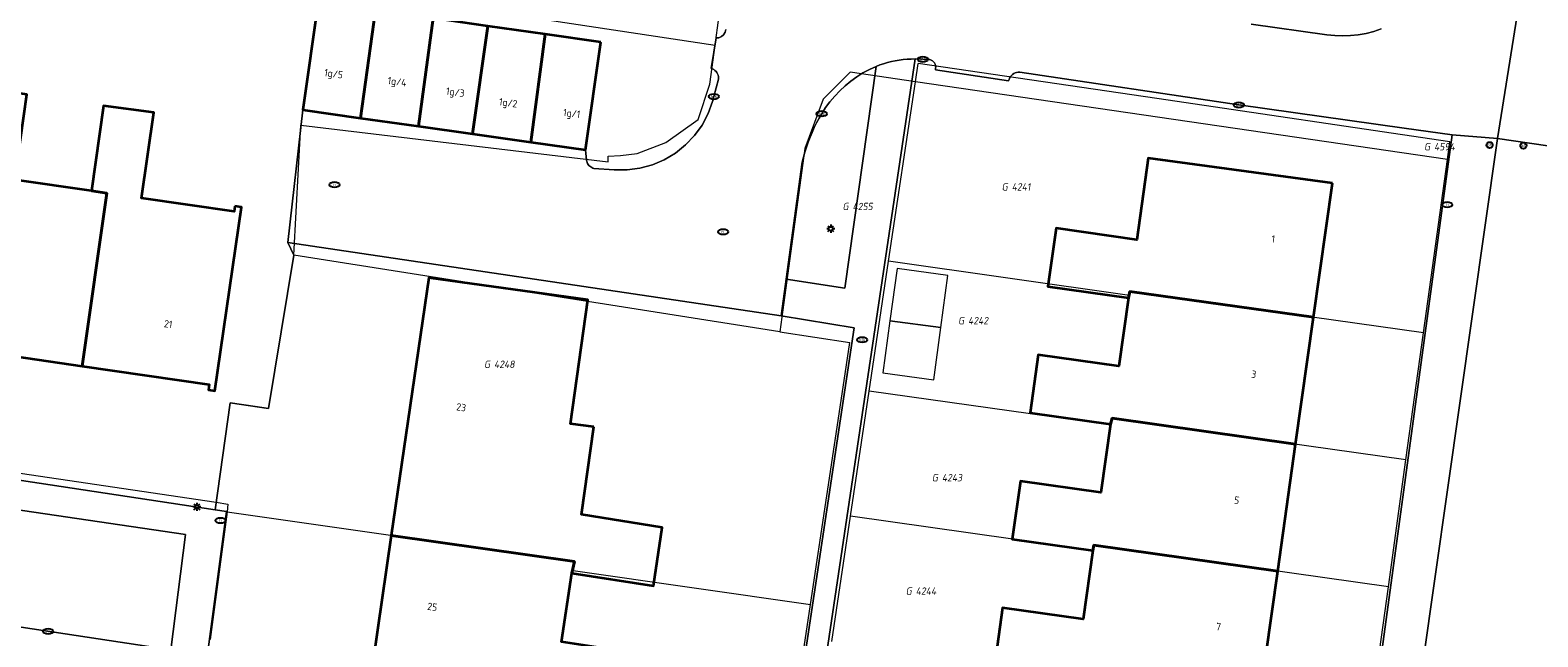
# Model space of a CAD drawing. Header units: metres. Extents: x 253395 to 254027, y 592765 to 593194.
# Tile 9 of 173: x 253436 to 253511, y 592823 to 592853. Entities that reach past the tile are written whole.
import ezdxf
from ezdxf.enums import TextEntityAlignment as Align
from ezdxf.lldxf.tags import DXFTag

# ---------------------------------------------------------------- set-up
doc = ezdxf.new("R2010")
doc.units = ezdxf.units.M
for name, color, linetype, lineweight in [('B-WE-GR-GROENVOORZIENING-GV', 254, 'Continuous', 18), ('B-WE-IE-MEUBILAIR-S', 254, 'Continuous', 25), ('B-WE-KG-GRENS_PERCEEL-G', 254, 'KG-PERCEEL-SO', 18), ('B-WE-KG-GRENS_PERCEEL-S', 254, 'Continuous', 25), ('B-WE-OG-BEBOUWING-GV', 254, 'Continuous', 35), ('B-WE-OG-BEBOUWING-T18', 254, 'Continuous', 18), ('B-WE-OG-BEBOUWING_LUIFEL-GV', 254, 'Continuous', 18), ('B-WE-OG-BEBOUWING_OVERBOUWING-GV', 254, 'Continuous', 18), ('B-WE-OG-TERREIN_BEGROEID-GV', 254, 'Continuous', 18), ('B-WE-OG-TERREIN_ERF-GV', 254, 'Continuous', 18), ('B-WE-VH-OPENVERHARDING-GV', 254, 'Continuous', 18)]:
    doc.layers.add(name, color=color, linetype=linetype, lineweight=lineweight)
doc.styles.add('NLCS-ISO', font='txt')
doc.styles.add('NLCS-ISO-M200-T18', font='txt', dxfattribs={"height": 0.36})
doc.styles.get("Standard").update_dxf_attribs({"font": 'simplex.shx'})
tags = doc.linetypes.add('KG-PERCEEL-SO', pattern='A,5.5,-2,["P",Standard,S=1.8,R=0,X=-0.5,Y=-0.9],-2,5.5,-2,[5,NLCS.SHX,S=0.75,R=0,X=0,Y=0],-2', length=19).pattern_tags.tags
tags[6] = DXFTag(74, 10)

# ---------------------------------------------------------------- blocks, each defined once
blk = doc.blocks.new('SIE-MEUBILAIR_PAAL_AFSLUITPAAL-SO')
blk.add_circle((0, 0), 0.75)
at = {"style": 'NLCS-ISO'}
blk.add_text('af', height=0.75, dxfattribs=at).set_placement((0, 0.05), align=Align.MIDDLE_CENTER)
blk = doc.blocks.new('SIE-MEUBILAIR_PAAL_LICHTMAST-SO')
for points in [[(-0.62, 0), (-1, 0)], [(-0.71, 0.71), (-0.44, 0.44)], [(0, 1), (0, 0.62)], [(0.44, 0.44), (0.71, 0.71)], [(1, 0), (0.62, 0)], [(-0.71, -0.71), (-0.44, -0.44)], [(0, -0.62), (0, -1)], [(0.44, -0.44), (0.71, -0.71)]]:
    blk.add_lwpolyline(points)
blk.add_circle((0, 0), 0.5)
blk = doc.blocks.new('SIE-MEUBILAIR_PUT_RIOOLPUT-SO')
blk.add_ellipse((0, 0), major_axis=(1.25, 0), ratio=0.54)
at = {"style": 'NLCS-ISO'}
blk.add_text('ri', height=0.75, dxfattribs=at).set_placement((-0.04, 0.07), align=Align.MIDDLE_CENTER)
blk = doc.blocks.new('SIE-MEUBILAIR_PUT_KOLK-SO')
blk.add_ellipse((0, 0), major_axis=(1.25, 0), ratio=0.54)
at = {"style": 'NLCS-ISO'}
blk.add_text('klk', height=0.75, dxfattribs=at).set_placement((0.03, 0), align=Align.MIDDLE_CENTER)
blk = doc.blocks.new('SKG-PERCEELNUMMER-SO')
at = {"style": 'NLCS-ISO', "oblique": 10, "flags": 1}
for tag, p in [('GEMEENTECODE', (0, 2.55)), ('PERCEELGROOTTE', (0, -2.45))]:
    blk.add_attdef(tag, text='', height=1.8, dxfattribs=at).set_placement(p, align=Align.MIDDLE_CENTER)
at = {"style": 'NLCS-ISO', "oblique": 10}
blk.add_attdef('SECTIE', text='', height=1.8, dxfattribs=at).set_placement((-0.5, 0), align=Align.MIDDLE_RIGHT)
blk.add_attdef('PERCEELNUMMER', text='', height=1.8, dxfattribs=at).set_placement((0.5, 0), align=Align.MIDDLE_LEFT)

msp = doc.modelspace()

# ---------------------------------------------------------------- linework, layer by layer
at = {"layer": 'B-WE-GR-GROENVOORZIENING-GV'}
msp.add_lwpolyline([(253478.088, 592851.251), (253477.761, 592851.1), (253477.444, 592850.929), (253477.138, 592850.738), (253476.845, 592850.528), (253476.566, 592850.3), (253476.302, 592850.056), (253476.054, 592849.795), (253475.822, 592849.518), (253475.609, 592849.228), (253475.414, 592848.925), (253475.287, 592848.701), (253475.166, 592848.474), (253475.052, 592848.243), (253474.946, 592848.008), (253474.847, 592847.771), (253474.755, 592847.53), (253474.67, 592847.287), (253474.593, 592847.041), (253474.524, 592846.793), (253474.462, 592846.543), (253473.673, 592840.786), (253476.546, 592840.354)], close=True, dxfattribs=at)
at = {"layer": 'B-WE-KG-GRENS_PERCEEL-G'}
for points in [[(253412.454, 592861.02), (253408.831, 592836.949), (253410.083, 592835.091), (253445.643, 592829.825)], [(253412.454, 592861.02), (253470.183, 592852.297)], [(253470.183, 592852.297), (253470.365, 592853.635)], [(253449.462, 592841.975), (253449.807, 592848.363), (253464.917, 592846.563), (253464.919, 592846.831), (253465.519, 592846.864), (253466.342, 592846.975), (253467.759, 592847.519), (253469.346, 592848.64), (253469.922, 592850.373), (253470.183, 592852.297)], [(253480.02, 592850.497), (253476.817, 592850.966), (253475.484, 592849.648), (253474.591, 592847.212), (253473.364, 592838.198)], [(253480.02, 592850.497), (253480.155, 592851.403)], [(253506.3, 592847.539), (253491.897, 592849.668), (253480.155, 592851.403)], [(253478.702, 592841.669), (253480.02, 592850.497)], [(253506.179, 592846.669), (253480.02, 592850.497)], [(253506.179, 592846.669), (253506.3, 592847.539)], [(253504.999, 592838.152), (253506.179, 592846.669)], [(253449.462, 592841.975), (253448.224, 592834.436)], [(253473.364, 592838.198), (253449.462, 592841.975)], [(253477.75, 592835.291), (253478.702, 592841.669)], [(253504.999, 592838.152), (253490.571, 592840.191), (253490.543, 592839.994), (253478.702, 592841.669)], [(253473.364, 592838.198), (253476.794, 592837.684)], [(253504.136, 592831.916), (253504.999, 592838.152)], [(253476.464, 592835.474), (253476.794, 592837.684)], [(253474.87, 592824.798), (253476.464, 592835.474)], [(253476.832, 592829.141), (253477.75, 592835.291)], [(253504.136, 592831.916), (253493.206, 592833.455), (253489.689, 592833.953), (253489.641, 592833.611), (253477.75, 592835.291)], [(253448.224, 592834.436), (253447.561, 592834.535), (253446.335, 592834.719), (253445.643, 592829.825)], [(253503.281, 592825.664), (253504.136, 592831.916)], [(253446.177, 592829.354), (253445.346, 592823.071)], [(253445.643, 592829.825), (253446.223, 592829.733), (253446.177, 592829.354)], [(253446.177, 592829.354), (253463.255, 592826.905), (253463.193, 592826.474), (253474.87, 592824.798)], [(253475.912, 592822.977), (253476.832, 592829.141)], [(253503.281, 592825.664), (253488.788, 592827.718), (253488.75, 592827.453), (253476.832, 592829.141)], [(253502.409, 592819.425), (253503.281, 592825.664)], [(253473.905, 592818.332), (253474.87, 592824.798)]]:
    msp.add_lwpolyline(points, dxfattribs=at)
at = {"layer": 'B-WE-OG-BEBOUWING-GV'}
for points in [[(253453.479, 592854.018), (253450.657, 592854.418), (253449.905, 592849.112), (253452.74, 592848.711)], [(253456.315, 592853.617), (253453.479, 592854.018), (253452.74, 592848.711), (253455.595, 592848.306)], [(253459.004, 592853.236), (253456.315, 592853.617), (253455.595, 592848.306), (253458.252, 592847.929)], [(253461.82, 592852.837), (253459.004, 592853.236), (253458.252, 592847.929), (253461.12, 592847.523)], [(253464.553, 592852.449), (253461.82, 592852.837), (253461.12, 592847.523), (253463.801, 592847.143)], [(253440.275, 592845.027), (253439.511, 592845.137), (253435.738, 592845.68), (253436.341, 592849.866), (253433.903, 592850.243), (253433.297, 592846.031), (253434.014, 592845.928), (253432.789, 592837.425), (253439.049, 592836.517)], [(253446.565, 592844.383), (253446.528, 592844.126), (253441.976, 592844.782), (253442.581, 592848.983), (253440.113, 592849.317), (253439.511, 592845.137), (253440.275, 592845.027), (253439.049, 592836.517), (253445.302, 592835.611), (253445.264, 592835.351), (253445.577, 592835.306), (253446.887, 592844.337)], [(253500.528, 592845.509), (253491.468, 592846.742), (253490.901, 592842.732), (253486.941, 592843.291), (253486.538, 592840.439), (253490.499, 592839.88), (253490.571, 592840.191), (253499.597, 592838.922)], [(253464.21, 592833.523), (253463.071, 592833.681), (253463.916, 592839.773), (253456.092, 592840.859), (253454.255, 592828.196), (253463.255, 592826.905), (253463.135, 592826.328), (253467.139, 592825.718), (253467.576, 592828.586), (253463.613, 592829.224)], [(253499.597, 592838.922), (253490.571, 592840.191), (253490.499, 592839.88), (253490.023, 592836.513), (253486.063, 592837.073), (253485.66, 592834.221), (253489.621, 592833.661), (253489.689, 592833.953), (253498.715, 592832.68)], [(253498.715, 592832.68), (253489.689, 592833.953), (253489.621, 592833.661), (253489.145, 592830.295), (253485.184, 592830.854), (253484.782, 592828.003), (253488.742, 592827.443), (253488.788, 592827.718), (253497.833, 592826.436)], [(253463.135, 592826.328), (253463.255, 592826.905), (253454.255, 592828.196), (253453.348, 592821.937), (253462.32, 592820.664), (253462.186, 592820.118), (253466.239, 592819.497), (253466.673, 592822.332), (253462.623, 592822.967)], [(253497.833, 592826.436), (253488.788, 592827.718), (253488.742, 592827.443), (253488.267, 592824.077), (253484.306, 592824.636), (253483.904, 592821.784), (253487.845, 592821.211), (253487.904, 592821.48), (253496.952, 592820.198)]]:
    msp.add_lwpolyline(points, close=True, dxfattribs=at)
at = {"layer": 'B-WE-OG-BEBOUWING_LUIFEL-GV'}
msp.add_lwpolyline([(253481.272, 592838.408), (253478.771, 592838.745), (253478.426, 592836.18), (253480.926, 592835.843)], close=True, dxfattribs=at)
at = {"layer": 'B-WE-OG-BEBOUWING_OVERBOUWING-GV'}
msp.add_lwpolyline([(253481.617, 592840.973), (253479.117, 592841.31), (253478.771, 592838.745), (253481.272, 592838.408)], close=True, dxfattribs=at)
at = {"layer": 'B-WE-OG-TERREIN_BEGROEID-GV'}
msp.add_lwpolyline([(253511.113, 592847.345), (253508.64, 592847.71), (253501.889, 592800.255)], dxfattribs=at)
at = {"layer": 'B-WE-OG-TERREIN_ERF-GV'}
for points in [[(253449.905, 592849.112), (253450.657, 592854.418), (253450.776, 592855.264), (253411.908, 592861.28), (253410.636, 592852.842), (253408.202, 592837.004), (253409.774, 592834.881), (253445.59, 592829.449), (253446.335, 592834.719), (253448.224, 592834.436), (253449.462, 592841.975), (253449.171, 592842.589)], [(253477.01, 592838.402), (253473.419, 592838.988), (253449.171, 592842.589), (253449.462, 592841.975), (253448.224, 592834.436), (253446.335, 592834.719), (253445.59, 592829.449), (253446.159, 592829.363), (253441.025, 592790.865), (253441.219, 592790.809), (253441.167, 592790.098), (253442.516, 592789.909), (253455.651, 592788.051), (253468.811, 592786.119), (253468.939, 592786.67), (253470.751, 592798.784), (253471.062, 592798.787)]]:
    msp.add_lwpolyline(points, close=True, dxfattribs=at)
for points in [[(253496.536, 592853.328), (253500.249, 592852.806), (253500.635, 592852.765), (253501.023, 592852.751), (253501.411, 592852.765), (253501.797, 592852.806), (253502.179, 592852.875), (253502.555, 592852.971), (253502.924, 592853.093)], [(253500.531, 592804.693), (253505.883, 592844.03), (253506.409, 592847.893), (253504.059, 592848.22), (253495.919, 592849.355), (253485.149, 592850.965), (253485.073, 592850.965), (253484.998, 592850.954), (253484.926, 592850.932), (253484.857, 592850.9), (253484.794, 592850.858), (253484.738, 592850.806), (253484.691, 592850.748), (253484.652, 592850.682), (253484.624, 592850.612), (253484.606, 592850.538), (253481.005, 592851.09), (253481.015, 592851.159), (253481.019, 592851.23), (253481.01, 592851.3), (253480.988, 592851.367), (253480.954, 592851.429), (253480.909, 592851.483), (253480.855, 592851.529), (253480.793, 592851.563), (253480.726, 592851.585), (253480.656, 592851.594), (253480.387, 592851.601), (253480.016, 592851.618), (253472.774, 592802.964)], [(253435.738, 592845.68), (253439.511, 592845.137), (253440.113, 592849.317), (253442.581, 592848.983), (253441.976, 592844.782), (253446.528, 592844.126), (253446.565, 592844.383), (253446.887, 592844.337), (253445.577, 592835.306), (253445.264, 592835.351), (253445.302, 592835.611), (253439.049, 592836.517), (253432.789, 592837.425)], [(253483.904, 592821.784), (253484.306, 592824.636), (253488.267, 592824.077), (253488.742, 592827.443), (253484.782, 592828.003), (253485.184, 592830.854), (253489.145, 592830.295), (253489.621, 592833.661), (253485.66, 592834.221), (253486.063, 592837.073), (253490.023, 592836.513), (253490.499, 592839.88), (253486.538, 592840.439), (253486.941, 592843.291), (253490.901, 592842.732), (253491.468, 592846.742), (253500.528, 592845.509), (253499.597, 592838.922), (253498.715, 592832.68), (253497.833, 592826.436), (253496.952, 592820.198)], [(253453.348, 592821.937), (253454.255, 592828.196), (253456.092, 592840.859), (253463.916, 592839.773), (253463.071, 592833.681), (253464.21, 592833.523), (253463.613, 592829.224), (253467.576, 592828.586), (253467.139, 592825.718), (253463.135, 592826.328), (253462.623, 592822.967)]]:
    msp.add_lwpolyline(points, dxfattribs=at)
at = {"layer": 'B-WE-VH-OPENVERHARDING-GV'}
for points in [[(253470.695, 592853.068), (253470.665, 592852.931), (253470.594, 592852.811), (253470.489, 592852.718), (253470.36, 592852.664), (253470.221, 592852.652), (253469.983, 592851.147), (253470.049, 592851.126), (253470.112, 592851.095), (253470.168, 592851.056), (253470.219, 592851.008), (253470.262, 592850.954), (253470.296, 592850.894), (253470.321, 592850.829), (253470.336, 592850.761), (253470.34, 592850.692), (253470.335, 592850.623), (253470.11, 592849.768), (253470.05, 592849.533), (253469.83, 592848.934), (253469.532, 592848.371), (253469.16, 592847.853), (253468.721, 592847.391), (253468.223, 592846.992), (253467.676, 592846.664), (253467.09, 592846.414), (253466.475, 592846.245), (253465.843, 592846.161), (253465.206, 592846.163), (253464.22, 592846.237), (253464.164, 592846.255), (253464.111, 592846.279), (253464.062, 592846.309), (253464.016, 592846.345), (253463.974, 592846.386), (253463.938, 592846.431), (253463.907, 592846.481), (253463.882, 592846.533), (253463.863, 592846.588), (253463.851, 592846.645), (253463.801, 592847.143), (253461.12, 592847.523), (253458.252, 592847.929), (253455.595, 592848.306), (253452.74, 592848.711), (253449.905, 592849.112), (253449.171, 592842.589), (253473.419, 592838.988), (253473.673, 592840.786), (253474.462, 592846.543), (253474.524, 592846.793), (253474.593, 592847.041), (253474.67, 592847.287), (253474.755, 592847.53), (253474.847, 592847.771), (253474.946, 592848.008), (253475.052, 592848.243), (253475.166, 592848.474), (253475.287, 592848.701), (253475.414, 592848.925), (253475.609, 592849.228), (253475.822, 592849.518), (253476.054, 592849.795), (253476.302, 592850.056), (253476.566, 592850.3), (253476.845, 592850.528), (253477.138, 592850.738), (253477.444, 592850.929), (253477.761, 592851.1), (253478.088, 592851.251), (253478.272, 592851.322), (253478.459, 592851.385), (253478.649, 592851.44), (253478.84, 592851.489), (253479.034, 592851.529), (253479.228, 592851.563), (253479.424, 592851.588), (253479.621, 592851.606), (253479.818, 592851.616), (253480.016, 592851.618), (253480.387, 592851.601), (253480.656, 592851.594), (253480.726, 592851.585), (253480.793, 592851.563), (253480.855, 592851.529), (253480.909, 592851.483), (253480.954, 592851.429), (253480.988, 592851.367), (253481.01, 592851.3), (253481.019, 592851.23), (253481.015, 592851.159), (253481.005, 592851.09), (253484.606, 592850.538), (253484.624, 592850.612), (253484.652, 592850.682), (253484.691, 592850.748), (253484.738, 592850.806), (253484.794, 592850.858), (253484.857, 592850.9), (253484.926, 592850.932), (253484.998, 592850.954), (253485.073, 592850.965), (253485.149, 592850.965), (253495.919, 592849.355), (253504.059, 592848.22), (253506.409, 592847.893), (253508.64, 592847.71), (253513.084, 592875.578)], [(253459.004, 592853.236), (253461.82, 592852.837), (253464.553, 592852.449), (253463.801, 592847.143), (253463.851, 592846.645), (253463.863, 592846.588), (253463.882, 592846.533), (253463.907, 592846.481), (253463.938, 592846.431), (253463.974, 592846.386), (253464.016, 592846.345), (253464.062, 592846.309), (253464.111, 592846.279), (253464.164, 592846.255), (253464.22, 592846.237), (253465.206, 592846.163), (253465.843, 592846.161), (253466.475, 592846.245), (253467.09, 592846.414), (253467.676, 592846.664), (253468.223, 592846.992), (253468.721, 592847.391), (253469.16, 592847.853), (253469.532, 592848.371), (253469.83, 592848.934), (253470.05, 592849.533), (253470.11, 592849.768), (253470.335, 592850.623), (253470.34, 592850.692), (253470.336, 592850.761), (253470.321, 592850.829), (253470.296, 592850.894), (253470.262, 592850.954), (253470.219, 592851.008), (253470.168, 592851.056), (253470.112, 592851.095), (253470.049, 592851.126), (253469.983, 592851.147), (253470.221, 592852.652), (253470.36, 592852.664), (253470.489, 592852.718), (253470.594, 592852.811), (253470.665, 592852.931), (253470.695, 592853.068)], [(253502.924, 592853.093), (253502.555, 592852.971), (253502.179, 592852.875), (253501.797, 592852.806), (253501.411, 592852.765), (253501.023, 592852.751), (253500.635, 592852.765), (253500.249, 592852.806), (253496.536, 592853.328)], [(253472.774, 592802.964), (253480.016, 592851.618), (253479.818, 592851.616), (253479.621, 592851.606), (253479.424, 592851.588), (253479.228, 592851.563), (253479.034, 592851.529), (253478.84, 592851.489), (253478.649, 592851.44), (253478.459, 592851.385), (253478.272, 592851.322), (253478.088, 592851.251), (253476.546, 592840.354), (253473.673, 592840.786), (253473.419, 592838.988), (253477.01, 592838.402), (253471.062, 592798.787)], [(253425.74, 592819.407), (253436.883, 592817.798), (253442.692, 592816.977), (253443.41, 592822.574), (253423.701, 592825.551)]]:
    msp.add_lwpolyline(points, dxfattribs=at)
for points in [[(253517.807, 592872.626), (253518.133, 592874.779), (253513.372, 592875.532), (253513.084, 592875.578), (253508.64, 592847.71), (253511.113, 592847.345), (253513.922, 592846.93)], [(253508.64, 592847.71), (253506.409, 592847.893), (253505.883, 592844.03), (253500.531, 592804.693), (253498.012, 592786.574), (253497.274, 592786.7), (253496.632, 592782.636), (253497.302, 592782.501), (253499.333, 592782.284), (253501.889, 592800.255)], [(253446.159, 592829.363), (253445.59, 592829.449), (253409.774, 592834.881), (253411.24, 592832.829), (253424.976, 592831.062), (253444.136, 592828.238), (253443.41, 592822.574), (253442.692, 592816.977), (253439.51, 592793.091), (253439.311, 592791.595), (253439.425, 592791.47), (253439.572, 592791.379), (253439.722, 592791.295), (253439.876, 592791.217), (253440.033, 592791.145), (253440.192, 592791.081), (253440.355, 592791.023), (253440.52, 592790.973), (253440.687, 592790.929), (253440.855, 592790.893), (253441.025, 592790.865)], [(253444.136, 592828.238), (253424.976, 592831.062), (253424.33, 592826.568), (253424.278, 592826.427), (253424.218, 592826.289), (253424.15, 592826.154), (253424.074, 592826.023), (253423.991, 592825.897), (253423.901, 592825.776), (253423.804, 592825.661), (253423.701, 592825.551), (253443.41, 592822.574)]]:
    msp.add_lwpolyline(points, close=True, dxfattribs=at)

# ---------------------------------------------------------------- block references
at = {"layer": 'B-WE-IE-MEUBILAIR-S', "xscale": 0.2, "yscale": 0.2, "zscale": 0.2}
for name, p in [('SIE-MEUBILAIR_PUT_KOLK-SO', (253480.387, 592851.601)), ('SIE-MEUBILAIR_PUT_KOLK-SO', (253470.11, 592849.768)), ('SIE-MEUBILAIR_PUT_KOLK-SO', (253495.919, 592849.355)), ('SIE-MEUBILAIR_PUT_KOLK-SO', (253475.414, 592848.925)), ('SIE-MEUBILAIR_PAAL_AFSLUITPAAL-SO', (253508.248, 592847.383)), ('SIE-MEUBILAIR_PAAL_AFSLUITPAAL-SO', (253509.913, 592847.357)), ('SIE-MEUBILAIR_PUT_RIOOLPUT-SO', (253451.462, 592845.435)), ('SIE-MEUBILAIR_PUT_RIOOLPUT-SO', (253506.169, 592844.452)), ('SIE-MEUBILAIR_PAAL_LICHTMAST-SO', (253475.859, 592843.272)), ('SIE-MEUBILAIR_PUT_RIOOLPUT-SO', (253470.567, 592843.118)), ('SIE-MEUBILAIR_PUT_KOLK-SO', (253477.405, 592837.811)), ('SIE-MEUBILAIR_PAAL_LICHTMAST-SO', (253444.693, 592829.597)), ('SIE-MEUBILAIR_PUT_RIOOLPUT-SO', (253445.853, 592828.927)), ('SIE-MEUBILAIR_PUT_RIOOLPUT-SO', (253437.38, 592823.474))]:
    msp.add_blockref(name, p, dxfattribs=at)
at = {"layer": 'B-WE-KG-GRENS_PERCEEL-S', "xscale": 0.2, "yscale": 0.2, "zscale": 0.2}
for p, values in [((253505.422, 592847.302), {'PERCEELNUMMER': '4594', 'SECTIE': 'G'}), ((253484.656, 592845.328), {'PERCEELNUMMER': '4241', 'SECTIE': 'G'}), ((253476.831, 592844.365), {'PERCEELNUMMER': '4255', 'SECTIE': 'G'}), ((253482.512, 592838.751), {'PERCEELNUMMER': '4242', 'SECTIE': 'G'}), ((253459.207, 592836.607), {'PERCEELNUMMER': '4248', 'SECTIE': 'G'}), ((253481.225, 592831.031), {'PERCEELNUMMER': '4243', 'SECTIE': 'G'}), ((253479.938, 592825.455), {'PERCEELNUMMER': '4244', 'SECTIE': 'G'})]:
    msp.add_blockref('SKG-PERCEELNUMMER-SO', p, dxfattribs=at).add_auto_attribs(values)

# ---------------------------------------------------------------- texts
at = {"layer": 'B-WE-OG-BEBOUWING-T18', "style": 'NLCS-ISO-M200-T18'}
for s, rotation, p in [('1g/5', 352, (253451.411, 592850.841)), ('1g/4', 352.3, (253454.533, 592850.451)), ('1g/3', 352, (253457.394, 592849.931)), ('1g/2', 352, (253459.996, 592849.411)), ('1g/1', 352.6, (253463.117, 592848.89)), ('1', 352, (253497.616, 592842.771)), ('21', 351.9, (253443.287, 592838.585)), ('3', 350.1, (253496.662, 592836.115)), ('23', 351.8, (253457.693, 592834.492)), ('5', 351.2, (253495.824, 592829.925)), ('25', 351.7, (253456.272, 592824.682)), ('7', 352, (253494.923, 592823.708))]:
    msp.add_text(s, height=0.36, rotation=rotation, dxfattribs=at).set_placement(p, align=Align.MIDDLE)

doc.saveas('drawing.dxf')
